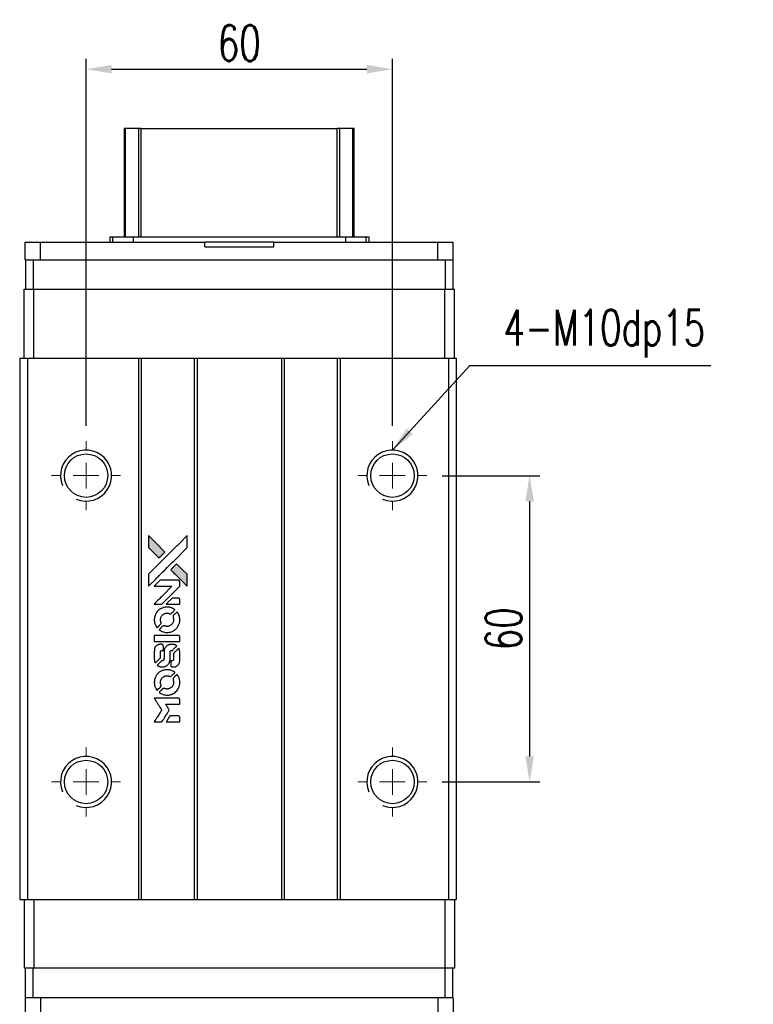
# Model space of a CAD drawing. Header units: millimetres. Extents: x 560 to 1070, y 594 to 1042.
# Tile 2 of 3: x 600 to 743, y 849 to 1042. Entities that reach past the tile are written whole.
import ezdxf

# ---------------------------------------------------------------- set-up
doc = ezdxf.new("R2010")
doc.units = ezdxf.units.MM
doc.header["$PDSIZE"] = -1
doc.layers.add('DIM', color=4, linetype='Continuous')
doc.styles.add('DIM-7', font='SIMPLEX.shx', dxfattribs={"width": 0.7, "bigfont": 'chineset.shx'})
doc.dimstyles.new('CNS', dxfattribs={"dimtxt": 3.5, "dimasz": 2.5, "dimexe": 1, "dimexo": 1.5, "dimgap": 0.09, "dimtad": 0, "dimdsep": 46, "dimtxsty": 'DIM-7', "dimcen": 0.09, "dimclrd": 1, "dimclre": 1, "dimclrt": 4, "dimadec": 0, "dimazin": 0, "dimtfac": 1, "dimtix": 1, "dimtmove": 2, "dimatfit": 3, "dimfxl": 1, "dimtvp": 0.971429, "dimtolj": 1, "dimarcsym": 0})

# ---------------------------------------------------------------- blocks, each defined once
blk = doc.blocks.new('SW_CENTERMARKSYMBOL_3')
at = {"color": 0, "linetype": 'Continuous', "lineweight": 18}
for p, q in [((0, 5), (0, 6.75)), ((0, 0), (0, 2.5)), ((-5, 0), (-6.75, 0)), ((0, 0), (-2.5, 0)), ((0, 0), (0, -2.5)), ((0, 0), (2.5, 0)), ((5, 0), (6.75, 0)), ((0, -5), (0, -6.75))]:
    blk.add_line(p, q, dxfattribs=at)
blk = doc.blocks.new('SW_CENTERMARKSYMBOL_4')
at = {"color": 0, "linetype": 'Continuous', "lineweight": 18}
for p, q in [((0, 5), (0, 6.75)), ((0, 0), (0, 2.5)), ((-5, 0), (-6.75, 0)), ((0, 0), (-2.5, 0)), ((0, 0), (0, -2.5)), ((0, 0), (2.5, 0)), ((5, 0), (6.75, 0)), ((0, -5), (0, -6.75))]:
    blk.add_line(p, q, dxfattribs=at)
blk = doc.blocks.new('SW_CENTERMARKSYMBOL_5')
at = {"color": 0, "linetype": 'Continuous', "lineweight": 18}
for p, q in [((0, 5), (0, 6.75)), ((0, 0), (0, 2.5)), ((-5, 0), (-6.75, 0)), ((0, 0), (-2.5, 0)), ((0, 0), (0, -2.5)), ((0, 0), (2.5, 0)), ((5, 0), (6.75, 0)), ((0, -5), (0, -6.75))]:
    blk.add_line(p, q, dxfattribs=at)
blk = doc.blocks.new('SW_CENTERMARKSYMBOL_6')
at = {"color": 0, "linetype": 'Continuous', "lineweight": 18}
for p, q in [((0, 5), (0, 6.75)), ((0, 0), (0, 2.5)), ((-5, 0), (-6.75, 0)), ((0, 0), (-2.5, 0)), ((0, 0), (0, -2.5)), ((0, 0), (2.5, 0)), ((5, 0), (6.75, 0)), ((0, -5), (0, -6.75))]:
    blk.add_line(p, q, dxfattribs=at)
blk = doc.blocks.new('*D106')
at = {"layer": 'DEFPOINTS', "color": 0}
for p in [(672.7, 1032.39), (612.7, 959.52), (672.7, 959.52)]:
    blk.add_point(p, dxfattribs=at)
at = {"layer": 'DIM', "color": 7, "lineweight": -2}
for p, q in [((612.7, 962.52), (612.7, 1034.39)), ((672.7, 962.52), (672.7, 1034.39)), ((617.7, 1032.39), (667.7, 1032.39))]:
    blk.add_line(p, q, dxfattribs=at)
at = {"layer": 'DIM', "color": 7}
for points in [[(617.7, 1033.22), (617.7, 1031.56), (612.7, 1032.39)], [(667.7, 1033.22), (667.7, 1031.56), (672.7, 1032.39)]]:
    blk.add_solid(points, dxfattribs=at)
at = {"layer": 'DIM', "color": 7, "insert": (642.7, 1037.49), "char_height": 7, "attachment_point": 5, "style": 'DIM-7'}
blk.add_mtext('\\A1;60', dxfattribs=at)
blk = doc.blocks.new('*D107')
at = {"layer": 'DEFPOINTS', "color": 0}
for p in [(679.45, 952.77), (679.45, 892.77), (699.56, 892.77)]:
    blk.add_point(p, dxfattribs=at)
at = {"layer": 'DIM', "color": 7, "lineweight": -2}
for p, q in [((682.45, 952.77), (701.56, 952.77)), ((699.56, 947.77), (699.56, 897.77)), ((682.45, 892.77), (701.56, 892.77))]:
    blk.add_line(p, q, dxfattribs=at)
at = {"layer": 'DIM', "color": 7}
for points in [[(698.73, 947.77), (700.4, 947.77), (699.56, 952.77)], [(698.73, 897.77), (700.4, 897.77), (699.56, 892.77)]]:
    blk.add_solid(points, dxfattribs=at)
at = {"layer": 'DIM', "color": 7, "insert": (694.46, 922.77), "char_height": 7, "attachment_point": 5, "rotation": 90, "style": 'DIM-7'}
blk.add_mtext('\\A1;60', dxfattribs=at)
blk = doc.blocks.new('LOGO2')
at = {"linetype": 'Continuous'}
h = blk.add_hatch(color=22, dxfattribs=at)
h.dxf.hatch_style = 1
h.paths.add_polyline_path([(583.53, 1429.73), (583.53, 1428.55), (583.53, 1427.37), (584.56, 1426.35, 0.000288), (584.95, 1425.96, 0.000479), (585.28, 1425.63, 0.000013), (585.58, 1425.34, 0.197177), (585.59, 1425.34, 0.197497), (585.59, 1425.34, 0.00004), (585.76, 1425.51, 0.000834), (585.95, 1425.7, 0.000506), (586.18, 1425.92), (586.76, 1426.5), (585.15, 1428.12)])
h.paths.add_polyline_path([(589.06, 1424.2), (588.47, 1423.62, 0.000476), (588.25, 1423.39, 0.000789), (588.06, 1423.2, 0.000035), (587.89, 1423.03, 0.19758), (587.89, 1423.03, 0.198396), (587.89, 1423.02, 0.000019), (588.12, 1422.79, 0.000582), (588.38, 1422.53, 0.000351), (588.68, 1422.23, 0.000108), (589.98, 1420.93, 0.000692), (590.64, 1420.28, 0.000077), (591.09, 1419.83, 0.197527), (591.11, 1419.82, 0.410181), (591.12, 1419.83, 0.000493), (591.12, 1420.07, 0.002424), (591.12, 1420.41, 0.000529), (591.12, 1420.98), (591.12, 1422.14), (590.09, 1423.17)])
at = {"color": 22}
for points in [[(584.56, 1426.35, 0.000288), (584.95, 1425.96, 0.000479), (585.28, 1425.63, 0.000013), (585.58, 1425.34, 0.197177), (585.59, 1425.34, 0.197497), (585.59, 1425.34, 0.00004), (585.76, 1425.51, 0.000836), (585.95, 1425.7, 0.000505), (586.18, 1425.92), (586.76, 1426.5), (585.15, 1428.12), (583.53, 1429.73), (583.53, 1428.55), (583.53, 1427.37)], [(584.95, 1421.21, -0.000056), (585.66, 1421.92, -0.000021), (586.65, 1422.91, -0.000021), (587.73, 1423.99, -0.000025), (588.75, 1425), (591.12, 1427.37), (591.12, 1428.54), (591.12, 1429.72), (589.52, 1428.13, 0.000274), (588.76, 1427.37, 0.000123), (587.75, 1426.37, 0.000121), (586.69, 1425.31, 0.000165), (585.73, 1424.35), (583.53, 1422.16), (583.53, 1420.98), (583.53, 1419.8)], [(588.68, 1422.23, 0.000108), (589.98, 1420.93, 0.000692), (590.64, 1420.28, 0.000077), (591.09, 1419.83, 0.197527), (591.11, 1419.82, 0.410182), (591.12, 1419.83, 0.000493), (591.12, 1420.07, 0.002424), (591.12, 1420.41, 0.000529), (591.12, 1420.98), (591.12, 1422.14), (590.09, 1423.17), (589.06, 1424.2), (588.47, 1423.62, 0.000476), (588.25, 1423.39, 0.000789), (588.06, 1423.2, 0.000035), (587.89, 1423.03, 0.19758), (587.89, 1423.03, 0.198396), (587.89, 1423.02, 0.000019), (588.12, 1422.79, 0.000582), (588.38, 1422.53, 0.000351)], [(585.41, 1416.31), (586.17, 1416.31), (587.91, 1418.06), (589.66, 1419.81), (589.66, 1420.29, 0.0008), (589.66, 1420.61, 0.010795), (589.65, 1420.72, 0.030495), (589.64, 1420.78, 0.080372), (589.63, 1420.83, 0.03816), (589.6, 1420.87, 0.041799), (589.57, 1420.91, 0.042486), (589.53, 1420.93, 0.042078), (589.49, 1420.96, 0.099276), (589.43, 1420.97, 0.003302), (589.19, 1420.97, 0.002586), (588.77, 1420.98, 0.000204), (587.64, 1420.97), (585.83, 1420.97), (585.25, 1420.39), (584.66, 1419.81), (586.4, 1419.8), (588.14, 1419.79), (586.42, 1418.08, 0.000253), (585.76, 1417.42, 0.000412), (585.2, 1416.87, 0.000041), (584.7, 1416.36, 0.041338), (584.68, 1416.34), (584.66, 1416.31)], [(584.7, 1412.97, 0.023681), (584.73, 1412.76, 0.022402), (584.78, 1412.55, 0.021929), (584.85, 1412.35, 0.020503), (584.94, 1412.15, 0.013745), (585, 1412.03, 0.009767), (585.07, 1411.9, 0.009658), (585.15, 1411.79, 0.027804), (585.21, 1411.71), (585.23, 1411.69), (585.59, 1412.05, 0.002053), (585.77, 1412.23, 0.006738), (585.88, 1412.35, 0.007826), (585.96, 1412.43, 0.063909), (585.99, 1412.47, 0.061532), (586.01, 1412.54, 0.068674), (586.02, 1412.6, 0.052072), (586, 1412.68, 0.019648), (585.97, 1412.79, -0.018366), (585.93, 1412.92, -0.0288), (585.9, 1413.04, -0.029061), (585.89, 1413.16, -0.019155), (585.89, 1413.29, -0.053809), (585.94, 1413.58, -0.058833), (586.04, 1413.85, -0.058566), (586.2, 1414.09, -0.052525), (586.42, 1414.29, -0.044733), (586.61, 1414.4, -0.040573), (586.82, 1414.49, -0.041123), (587.04, 1414.53, -0.04951), (587.25, 1414.54, -0.017369), (587.34, 1414.53, -0.024255), (587.43, 1414.51, -0.023787), (587.52, 1414.49, -0.015798), (587.61, 1414.45, 0.010631), (587.67, 1414.43, 0.033653), (587.71, 1414.42, 0.037806), (587.76, 1414.41, 0.016307), (587.81, 1414.41, 0.068179), (587.92, 1414.43, 0.095747), (588, 1414.47, 0.033418), (588.11, 1414.57, 0.002133), (588.42, 1414.88, 0.001452), (588.59, 1415.06, 0.012393), (588.67, 1415.14, 0.020479), (588.71, 1415.19, 0.344362), (588.71, 1415.21, 0.074287), (588.66, 1415.25, 0.005454), (588.53, 1415.34, 0.008391), (588.39, 1415.42, 0.017097), (588.27, 1415.48, 0.027375), (588.04, 1415.58, 0.02835), (587.8, 1415.66, 0.027723), (587.54, 1415.7, 0.023913), (587.27, 1415.72, 0.027047), (586.94, 1415.72, 0.031685), (586.64, 1415.67, 0.032425), (586.35, 1415.59, 0.031013), (586.07, 1415.47, 0.037914), (585.73, 1415.27, 0.040153), (585.44, 1415.03, 0.039834), (585.18, 1414.74, 0.036173), (584.97, 1414.4, 0.040752), (584.83, 1414.08, 0.035885), (584.73, 1413.71, 0.035491), (584.68, 1413.34, 0.037615)], [(588.34, 1416.31), (589.66, 1416.31), (589.66, 1416.8), (589.65, 1417.29), (589.62, 1417.35, 0.03146), (589.6, 1417.37, 0.026444), (589.58, 1417.4, 0.026444), (589.55, 1417.42, 0.031457), (589.53, 1417.44), (589.47, 1417.47), (588.82, 1417.48), (588.17, 1417.48), (587.6, 1416.9, 0.000745), (587.38, 1416.68, 0.001228), (587.19, 1416.49, 0.000087), (587.03, 1416.32, 0.195134), (587.03, 1416.32, 0.412117), (587.03, 1416.31, 0.000048), (587.41, 1416.31, 0.00109), (587.84, 1416.31, 0.000653)], [(585.71, 1411.22, 0.018008), (585.82, 1411.15, 0.009842), (585.95, 1411.07, 0.009807), (586.1, 1411, 0.015716), (586.22, 1410.94, 0.048467), (586.66, 1410.8, 0.045841), (587.14, 1410.75, 0.046006), (587.61, 1410.78, 0.049638), (588.06, 1410.9, 0.064819), (588.64, 1411.2, 0.06695), (589.11, 1411.65, 0.066691), (589.45, 1412.2, 0.063505), (589.65, 1412.83, 0.03135), (589.66, 1413, 0.010439), (589.67, 1413.24, 0.010391), (589.66, 1413.47, 0.032408), (589.64, 1413.63, 0.015696), (589.61, 1413.82, 0.018095), (589.56, 1414, 0.018551), (589.5, 1414.17, 0.018352), (589.42, 1414.33, 0.015568), (589.37, 1414.44, 0.009832), (589.29, 1414.56, 0.009795), (589.22, 1414.68, 0.023727), (589.16, 1414.76), (589.13, 1414.79), (588.77, 1414.43, 0.001528), (588.57, 1414.23, 0.010022), (588.47, 1414.12, 0.019586), (588.41, 1414.06, 0.061865), (588.38, 1414.01, 0.055054), (588.35, 1413.93, 0.061607), (588.35, 1413.85, 0.048725), (588.36, 1413.76, 0.020221), (588.39, 1413.64, -0.017722), (588.43, 1413.52, -0.02685), (588.45, 1413.4, -0.02759), (588.46, 1413.29, -0.020233), (588.46, 1413.17, -0.04793), (588.43, 1412.93, -0.048386), (588.35, 1412.7, -0.047866), (588.22, 1412.49, -0.044964), (588.06, 1412.3, -0.04333), (587.87, 1412.15, -0.050921), (587.66, 1412.03, -0.051473), (587.43, 1411.97, -0.0459), (587.19, 1411.94, -0.019014), (587.07, 1411.95, -0.024114), (586.96, 1411.96, -0.025081), (586.86, 1411.99, -0.023892), (586.76, 1412.02, 0.008624), (586.68, 1412.05, 0.026486), (586.62, 1412.06, 0.035074), (586.58, 1412.07, 0.02756), (586.52, 1412.07, 0.087163), (586.44, 1412.06, 0.073291), (586.36, 1412.01, 0.028074), (586.25, 1411.91, 0.002594), (585.99, 1411.66), (585.62, 1411.29)], [(587.17, 1409), (589.65, 1409), (589.65, 1409.49), (589.65, 1409.98), (589.63, 1410.04, 0.071429), (589.59, 1410.08, 0.054799), (589.54, 1410.13, 0.053585), (589.48, 1410.16, 0.060698), (589.42, 1410.17, 0.033975), (589.32, 1410.18), (588.05, 1410.18, 0.000726), (586.82, 1410.18, 0.001084), (585.74, 1410.17), (584.68, 1410.17), (584.68, 1409.58), (584.68, 1409)], [(584.69, 1405.36, 0.018538), (584.7, 1405.28, 0.010695), (584.72, 1405.2, 0.01068), (584.74, 1405.11, 0.017678), (584.76, 1405.03, 0.013849), (584.79, 1404.95, 0.011814), (584.83, 1404.86, 0.004513), (584.86, 1404.78, 0.290035), (584.88, 1404.77, 0.196418), (584.88, 1404.78, 0.000124), (585.03, 1404.92, 0.001477), (585.19, 1405.08, 0.000898), (585.38, 1405.27), (585.88, 1405.77), (585.88, 1406.39, -0.001471), (585.88, 1406.86, -0.028714), (585.89, 1407, -0.097073), (585.92, 1407.08, -0.084199), (585.98, 1407.15, -0.042698), (586.02, 1407.18, -0.053912), (586.07, 1407.21, -0.051004), (586.12, 1407.22, -0.032967), (586.18, 1407.22, 0.00807), (586.21, 1407.22, 0.003023), (586.26, 1407.22, 0.002994), (586.31, 1407.23, 0.003629), (586.35, 1407.23), (586.46, 1407.24), (586.46, 1407.71, 0.001618), (586.46, 1407.94, 0.005206), (586.45, 1408.09, 0.00535), (586.45, 1408.19, 0.060675), (586.44, 1408.24, 0.048484), (586.43, 1408.26, 0.02389), (586.42, 1408.29, 0.022812), (586.4, 1408.31, 0.02462), (586.38, 1408.34, 0.061781), (586.32, 1408.39, 0.080179), (586.25, 1408.41, 0.048561), (586.16, 1408.43, 0.010021), (585.99, 1408.43, 0.016602), (585.77, 1408.42, 0.031409), (585.6, 1408.4, 0.036474), (585.44, 1408.36, 0.03439), (585.29, 1408.29, 0.065928), (585.06, 1408.13, 0.069066), (584.88, 1407.91, 0.065697), (584.75, 1407.64, 0.051559), (584.69, 1407.33, 0.020904), (584.69, 1407.16, 0.000451), (584.68, 1406.34, 0.000419), (584.68, 1405.52, 0.022759)], [(585.33, 1404.27, 0.023289), (585.45, 1404.2, 0.026845), (585.57, 1404.13, 0.026047), (585.7, 1404.09, 0.019751), (585.85, 1404.04, 0.013249), (585.93, 1404.03, 0.025169), (586, 1404.02, 0.016532), (586.08, 1404.01, 0.002937), (586.24, 1404.01, 0.003317), (586.38, 1404.01, 0.011808), (586.47, 1404.02, 0.01777), (586.53, 1404.02, 0.021476), (586.6, 1404.03, 0.04325), (586.86, 1404.12, 0.045753), (587.1, 1404.24, 0.04649), (587.31, 1404.41, 0.047672), (587.49, 1404.61, 0.025315), (587.54, 1404.69, 0.015208), (587.6, 1404.8, 0.01512), (587.65, 1404.91, 0.022488), (587.69, 1405.01, 0.027857), (587.73, 1405.17, 0.034138), (587.75, 1405.32, 0.014286), (587.76, 1405.55, 0.00124), (587.76, 1406.13, -0.00103), (587.76, 1406.49, -0.002552), (587.76, 1406.75, -0.001594), (587.76, 1406.95, -0.047676), (587.77, 1407, -0.085307), (587.8, 1407.09, -0.097789), (587.87, 1407.15, -0.085947), (587.95, 1407.2, -0.051339), (588.07, 1407.22, 0.014634), (588.11, 1407.22, 0.015028), (588.15, 1407.23, 0.014927), (588.18, 1407.24, 0.059415), (588.2, 1407.24, 0.070595), (588.24, 1407.27, 0.00028), (588.66, 1407.69, 0.000111), (589.08, 1408.11, 0.200239), (589.09, 1408.13, 0.268906), (589.09, 1408.14, 0.001866), (588.98, 1408.2, 0.007532), (588.88, 1408.25, 0.017818), (588.81, 1408.29, 0.013256), (588.72, 1408.32, 0.011636), (588.63, 1408.35, 0.011528), (588.54, 1408.38, 0.012303), (588.45, 1408.4, 0.0423), (588.31, 1408.42, 0.013657), (588.1, 1408.42, 0.013857), (587.89, 1408.42, 0.037428), (587.74, 1408.4, 0.014927), (587.64, 1408.37, 0.0122), (587.53, 1408.34, 0.012518), (587.43, 1408.3, 0.023062), (587.36, 1408.27, 0.065961), (587.08, 1408.08, 0.06055), (586.85, 1407.82, 0.059676), (586.68, 1407.51, 0.060497), (586.6, 1407.16, 0.025683), (586.59, 1407.09, 0.001528), (586.59, 1406.87, 0.002124), (586.59, 1406.59, 0.001173), (586.59, 1406.25, -0.000809), (586.58, 1405.65, -0.017164), (586.58, 1405.48, -0.063931), (586.56, 1405.38, -0.108429), (586.52, 1405.31, -0.052941), (586.47, 1405.28, -0.063675), (586.42, 1405.25, -0.050562), (586.36, 1405.24, -0.020337), (586.27, 1405.23, 0.009897), (586.22, 1405.22, 0.016482), (586.17, 1405.22, 0.019019), (586.14, 1405.21, 0.06043), (586.11, 1405.2, 0.076267), (586.06, 1405.16, 0.00054), (585.68, 1404.77, 0.000307), (585.28, 1404.37, 0.142594), (585.26, 1404.34, 0.232419), (585.27, 1404.33, 0.022995), (585.28, 1404.31, 0.024627), (585.31, 1404.29, 0.015407)], [(587.91, 1404.2, 0.065483), (587.94, 1404.15, 0.053271), (587.98, 1404.1, 0.052018), (588.04, 1404.05, 0.0556), (588.1, 1404.02, 0.036839), (588.14, 1404.01, 0.026922), (588.18, 1404.01, 0.016905), (588.25, 1404, 0.004317), (588.35, 1404, 0.016369), (588.56, 1404.01, 0.029936), (588.74, 1404.03, 0.03418), (588.89, 1404.07, 0.031327), (589.04, 1404.14, 0.046935), (589.23, 1404.25, 0.054053), (589.38, 1404.39, 0.053701), (589.5, 1404.56, 0.045364), (589.58, 1404.76, 0.032479), (589.63, 1404.94, 0.03386), (589.65, 1405.12, 0.013578), (589.66, 1405.4, 0.001155), (589.66, 1406.13, 0.000413), (589.65, 1406.75, 0.005008), (589.65, 1406.99, 0.013199), (589.64, 1407.13, 0.033956), (589.63, 1407.22, 0.013909), (589.6, 1407.32, 0.010864), (589.57, 1407.43, 0.010938), (589.54, 1407.53, 0.028702), (589.51, 1407.6), (589.48, 1407.65), (588.97, 1407.15), (588.46, 1406.65), (588.46, 1406.06, -0.001504), (588.46, 1405.81, -0.00328), (588.46, 1405.62, -0.001901), (588.46, 1405.47, -0.061333), (588.45, 1405.43, -0.063621), (588.43, 1405.38, -0.048633), (588.4, 1405.33, -0.046769), (588.35, 1405.29, -0.047961), (588.3, 1405.26, -0.02678), (588.25, 1405.24, -0.050957), (588.22, 1405.23, -0.029398), (588.17, 1405.22, -0.00401), (588.06, 1405.22), (587.89, 1405.21), (587.89, 1404.74, 0.001061), (587.89, 1404.46, 0.009147), (587.89, 1404.33, 0.020721), (587.9, 1404.26, 0.051619)], [(584.7, 1400.71, 0.024131), (584.73, 1400.49, 0.022344), (584.78, 1400.28, 0.021883), (584.86, 1400.06, 0.020884), (584.95, 1399.85, 0.010669), (585.01, 1399.74, 0.010389), (585.08, 1399.62, 0.010913), (585.15, 1399.51, 0.022227), (585.2, 1399.44), (585.23, 1399.41), (585.6, 1399.78, 0.002452), (585.74, 1399.93, 0.003628), (585.87, 1400.06, 0.001662), (585.97, 1400.17, 0.070159), (585.99, 1400.2, 0.047671), (586, 1400.22, 0.018624), (586.01, 1400.25, 0.017921), (586.01, 1400.29, 0.018804), (586.01, 1400.32, 0.018255), (586.02, 1400.37, 0.041312), (586.01, 1400.41, 0.037164), (586, 1400.44, 0.012342), (585.98, 1400.49, -0.015101), (585.94, 1400.62, -0.035998), (585.91, 1400.72, -0.033244), (585.9, 1400.82, -0.011249), (585.9, 1400.97, -0.004059), (585.9, 1401.1, -0.019693), (585.9, 1401.17, -0.027943), (585.91, 1401.22, -0.014411), (585.93, 1401.3, -0.033089), (585.98, 1401.46, -0.033887), (586.06, 1401.62, -0.034021), (586.16, 1401.77, -0.033942), (586.28, 1401.9, -0.02816), (586.42, 1402.01, -0.035032), (586.56, 1402.11, -0.035269), (586.71, 1402.18, -0.029196), (586.87, 1402.23, -0.037862), (587.07, 1402.27, -0.043657), (587.25, 1402.27, -0.043064), (587.44, 1402.24, -0.035184), (587.63, 1402.18, 0.033699), (587.72, 1402.15, 0.052815), (587.8, 1402.14, 0.059167), (587.88, 1402.14, 0.058972), (587.95, 1402.17, 0.059208), (588.01, 1402.2, 0.021125), (588.08, 1402.26, 0.008691), (588.2, 1402.38, 0.000851), (588.47, 1402.66, 0.001873), (588.61, 1402.8, 0.013884), (588.68, 1402.87, 0.022355), (588.71, 1402.92, 0.341453), (588.71, 1402.93, 0.073011), (588.67, 1402.97, 0.004587), (588.54, 1403.06, 0.00748), (588.4, 1403.14, 0.016837), (588.29, 1403.2, 0.028606), (588.03, 1403.31, 0.031352), (587.77, 1403.39, 0.031004), (587.5, 1403.44, 0.0268), (587.21, 1403.45, 0.026698), (586.9, 1403.44, 0.03002), (586.6, 1403.39, 0.030357), (586.32, 1403.31, 0.028554), (586.05, 1403.19, 0.062944), (585.53, 1402.85, 0.062206), (585.12, 1402.39, 0.062448), (584.83, 1401.84, 0.064355), (584.69, 1401.25, 0.017377), (584.69, 1401.13, 0.008369), (584.68, 1400.98, 0.008367), (584.69, 1400.82, 0.01757)], [(585.71, 1398.95, 0.064158), (586.28, 1398.64, 0.06356), (586.92, 1398.49, 0.064004), (587.57, 1398.5, 0.066747), (588.19, 1398.68, 0.04321), (588.58, 1398.89, 0.044737), (588.91, 1399.17, 0.044901), (589.2, 1399.49, 0.044184), (589.42, 1399.87, 0.026293), (589.54, 1400.15, 0.033344), (589.62, 1400.43, 0.033227), (589.66, 1400.71, 0.025815), (589.67, 1401.02, 0.023119), (589.65, 1401.32, 0.031044), (589.6, 1401.58, 0.031337), (589.52, 1401.84, 0.024258), (589.4, 1402.11, 0.015622), (589.35, 1402.2, 0.008495), (589.28, 1402.31, 0.008415), (589.21, 1402.42, 0.020814), (589.16, 1402.49), (589.13, 1402.53), (588.77, 1402.17, 0.002843), (588.5, 1401.9, 0.033917), (588.41, 1401.79, 0.087906), (588.36, 1401.71, 0.073302), (588.35, 1401.61, 0.022047), (588.35, 1401.56, 0.026465), (588.36, 1401.52, 0.022233), (588.37, 1401.47, 0.009985), (588.39, 1401.4, -0.039011), (588.45, 1401.17, -0.044398), (588.46, 1400.95, -0.045096), (588.44, 1400.72, -0.04265), (588.38, 1400.5, -0.071154), (588.21, 1400.19, -0.068827), (587.96, 1399.94, -0.068713), (587.64, 1399.76, -0.070507), (587.3, 1399.68, -0.028605), (587.15, 1399.67, -0.031418), (587.01, 1399.69, -0.031044), (586.86, 1399.72, -0.02668), (586.72, 1399.76, 0.038913), (586.63, 1399.79, 0.043732), (586.55, 1399.8, 0.047754), (586.47, 1399.8, 0.075756), (586.41, 1399.78, 0.07294), (586.37, 1399.76, 0.003456), (586.27, 1399.67, 0.005023), (586.15, 1399.55, 0.002422), (585.99, 1399.39, 0.000819), (585.85, 1399.25, 0.001349), (585.73, 1399.13, 0.0001), (585.62, 1399.02, 0.205335), (585.62, 1399.02, 0.219821), (585.62, 1399.01, 0.002494), (585.65, 1399, 0.007089), (585.67, 1398.98, 0.004494)], [(585.42, 1393.22), (586.17, 1393.22), (586.3, 1393.42, -0.000297), (586.38, 1393.55, -0.000037), (586.55, 1393.82, -0.000043), (586.75, 1394.15, -0.000036), (586.96, 1394.5, 0.000044), (587.17, 1394.84, 0.000063), (587.36, 1395.14, 0.000035), (587.51, 1395.4, 0.0009), (587.55, 1395.47), (587.62, 1395.57), (587.53, 1395.7, 0.001175), (587.49, 1395.78, 0.000208), (587.4, 1395.92, 0.000225), (587.3, 1396.09, 0.000203), (587.19, 1396.26, -0.000711), (587.09, 1396.42, -0.001119), (587, 1396.56, -0.000263), (586.92, 1396.69, -0.04589), (586.91, 1396.7, -0.519312), (586.92, 1396.71, -0.001914), (587.12, 1396.72, -0.003124), (587.46, 1396.72, -0.000285), (588.28, 1396.72), (589.66, 1396.72), (589.66, 1397.2, 0.001727), (589.66, 1397.54, 0.025279), (589.65, 1397.67, 0.073886), (589.63, 1397.74, 0.07426), (589.6, 1397.8, 0.03264), (589.58, 1397.81, 0.01784), (589.56, 1397.83, 0.017712), (589.54, 1397.85, 0.026854), (589.52, 1397.86), (589.47, 1397.89), (587.07, 1397.89), (584.67, 1397.89), (584.68, 1397.87, -0.004595), (584.7, 1397.85, -0.00016), (584.74, 1397.77, -0.000298), (584.8, 1397.69, -0.000208), (584.86, 1397.59, 0.000986), (585.03, 1397.3, 0.00025), (585.32, 1396.84, 0.000268), (585.63, 1396.35, 0.000436), (585.9, 1395.93, -0.002932), (585.98, 1395.79, -0.004718), (586.06, 1395.67, -0.001113), (586.12, 1395.57, -0.227179), (586.12, 1395.55, -0.045982), (586.11, 1395.54, -0.000145), (586.03, 1395.4, -0.000825), (585.93, 1395.24, -0.000517), (585.81, 1395.06, 0.000056), (585.42, 1394.42, 0.000289), (585.2, 1394.07, 0.000481), (585.04, 1393.81, 0.000418), (584.87, 1393.54), (584.67, 1393.22)], [(588.34, 1393.22), (589.66, 1393.22), (589.66, 1393.7, 0.000842), (589.66, 1394, 0.010591), (589.66, 1394.12, 0.028995), (589.65, 1394.18, 0.069543), (589.64, 1394.23, 0.051063), (589.61, 1394.27, 0.039932), (589.57, 1394.31, 0.039414), (589.53, 1394.35, 0.045845), (589.49, 1394.37, 0.094811), (589.44, 1394.39, 0.007124), (589.31, 1394.39, 0.004713), (589.09, 1394.39, 0.000534), (588.59, 1394.39), (587.73, 1394.39), (587.65, 1394.27, 0.000828), (587.44, 1393.92, 0.000879), (587.22, 1393.57, 0.000048), (587.02, 1393.23, 0.137596), (587.01, 1393.22, 0.413028), (587.02, 1393.22, 0.000016), (587.4, 1393.22, 0.000623), (587.83, 1393.22, 0.000374)]]:
    blk.add_lwpolyline(points, format="xyb", close=True, dxfattribs=at)

msp = doc.modelspace()

# ---------------------------------------------------------------- linework, layer by layer
at = {"color": 7, "linetype": 'Continuous', "lineweight": 25}
for p, q in [((620.199, 999.523), (620.199, 1020.787)), ((620.438, 999.523), (620.438, 1020.787)), ((623.014, 999.523), (623.014, 1020.787)), ((623.509, 1020.787), (661.889, 1020.787)), ((623.509, 999.523), (623.509, 1020.787)), ((661.889, 999.523), (661.889, 1020.787)), ((662.383, 999.523), (662.383, 1020.787)), ((664.959, 999.523), (664.959, 1020.787)), ((665.199, 999.523), (665.199, 1020.787)), ((617.346, 999.523), (617.346, 998.523)), ((617.346, 999.523), (617.899, 999.523)), ((617.899, 999.523), (617.899, 998.523)), ((617.899, 999.523), (621.913, 999.523)), ((621.913, 999.523), (621.913, 998.523)), ((621.913, 999.523), (663.485, 999.523)), ((663.485, 999.523), (663.485, 998.523)), ((663.485, 999.523), (667.499, 999.523)), ((667.499, 999.523), (667.499, 998.523)), ((667.499, 999.523), (668.051, 999.523)), ((668.051, 999.523), (668.051, 998.523)), ((600.774, 995.023), (600.774, 998.523)), ((600.774, 998.523), (603.774, 998.523)), ((603.774, 995.023), (603.774, 998.523)), ((603.774, 998.523), (635.949, 998.523)), ((635.949, 997.623), (635.949, 998.523)), ((649.449, 998.523), (635.949, 998.523)), ((635.949, 997.623), (649.449, 997.623)), ((649.449, 997.623), (649.449, 998.523)), ((649.449, 998.523), (681.624, 998.523)), ((681.624, 995.023), (681.624, 998.523)), ((681.624, 998.523), (684.624, 998.523)), ((684.624, 995.023), (684.624, 998.523)), ((600.774, 995.023), (600.849, 995.023)), ((600.849, 995.023), (600.849, 989.273)), ((600.849, 995.023), (602.349, 995.023)), ((602.349, 995.023), (602.349, 989.273)), ((602.349, 995.023), (683.049, 995.023)), ((683.049, 995.023), (683.049, 989.273)), ((683.049, 995.023), (684.549, 995.023)), ((684.549, 995.023), (684.624, 995.023)), ((684.549, 995.023), (684.549, 989.273)), ((600.549, 975.773), (600.549, 989.273)), ((600.549, 989.273), (602.449, 989.273)), ((602.449, 975.773), (602.449, 989.273)), ((602.449, 989.273), (682.949, 989.273)), ((682.949, 975.773), (682.949, 989.273)), ((682.949, 989.273), (684.849, 989.273)), ((684.849, 975.773), (684.849, 989.273)), ((599.699, 975.773), (599.699, 869.773)), ((599.699, 975.773), (601.249, 975.773)), ((601.249, 975.773), (601.249, 869.773)), ((601.249, 975.773), (622.949, 975.773)), ((622.949, 975.773), (622.949, 869.773)), ((622.949, 975.773), (623.499, 975.773)), ((623.499, 975.773), (623.499, 869.773)), ((623.499, 975.773), (633.899, 975.773)), ((633.899, 975.773), (633.899, 869.773)), ((633.899, 975.773), (634.449, 975.773)), ((634.449, 975.773), (634.449, 869.773)), ((634.449, 975.773), (650.949, 975.773)), ((650.949, 975.773), (650.949, 869.773)), ((650.949, 975.773), (651.499, 975.773)), ((651.499, 975.773), (651.499, 869.773)), ((651.499, 975.773), (661.899, 975.773)), ((661.899, 975.773), (661.899, 869.773)), ((661.899, 975.773), (662.449, 975.773)), ((662.449, 975.773), (662.449, 869.773)), ((662.449, 975.773), (683.649, 975.773)), ((683.649, 975.773), (683.649, 869.773)), ((683.649, 975.773), (685.199, 975.773)), ((685.199, 975.773), (685.199, 869.773)), ((599.699, 869.773), (601.249, 869.773)), ((600.549, 869.773), (600.549, 856.273)), ((601.249, 869.773), (622.949, 869.773)), ((602.449, 869.773), (602.449, 856.273)), ((622.949, 869.773), (623.499, 869.773)), ((623.499, 869.773), (633.899, 869.773)), ((633.899, 869.773), (634.449, 869.773)), ((634.449, 869.773), (650.949, 869.773)), ((650.949, 869.773), (651.499, 869.773)), ((651.499, 869.773), (661.899, 869.773)), ((661.899, 869.773), (662.449, 869.773)), ((662.449, 869.773), (683.649, 869.773)), ((682.949, 869.773), (682.949, 856.273)), ((683.649, 869.773), (685.199, 869.773)), ((684.849, 869.773), (684.849, 856.273)), ((602.449, 856.273), (600.549, 856.273)), ((600.849, 850.523), (600.849, 856.273)), ((602.349, 850.523), (602.349, 856.273)), ((682.949, 856.273), (602.449, 856.273)), ((684.849, 856.273), (682.949, 856.273)), ((683.049, 850.523), (683.049, 856.273)), ((684.549, 850.523), (684.549, 856.273)), ((600.774, 850.523), (600.774, 847.023)), ((600.849, 850.523), (600.774, 850.523)), ((602.349, 850.523), (600.849, 850.523)), ((683.049, 850.523), (602.349, 850.523)), ((603.774, 850.523), (603.774, 847.023)), ((681.624, 850.523), (681.624, 847.023)), ((684.549, 850.523), (683.049, 850.523)), ((684.624, 850.523), (684.549, 850.523)), ((684.624, 850.523), (684.624, 847.023))]:
    msp.add_line(p, q, dxfattribs=at)
for centre in [(612.699, 952.773), (672.699, 952.773), (612.699, 892.773), (672.699, 892.773)]:
    msp.add_circle(centre, 4.25, dxfattribs=at)
for centre in [(612.699, 952.773), (672.699, 952.773), (612.699, 892.773), (672.699, 892.773)]:
    msp.add_arc(centre, 5, 247.5, 202.5)
for points, knots in [([(620.438, 1020.787), (620.376, 1020.787), (620.311, 1020.787), (620.221, 1020.787), (620.199, 1020.787), (620.199, 1020.787)], [0, 0, 0, 0, 0.5, 0.5, 1, 1, 1, 1]), ([(623.014, 1020.787), (622.967, 1020.787), (622.873, 1020.787), (622.584, 1020.787), (622.388, 1020.787), (621.916, 1020.787), (621.641, 1020.787), (621.054, 1020.787), (620.744, 1020.787), (620.438, 1020.787)], [0, 0, 0, 0, 0.25, 0.25, 0.5, 0.5, 0.75, 0.75, 1, 1, 1, 1]), ([(623.509, 1020.787), (623.454, 1020.787), (623.396, 1020.787), (623.284, 1020.787), (623.229, 1020.787), (623.136, 1020.787), (623.097, 1020.787), (623.04, 1020.787), (623.022, 1020.787), (623.014, 1020.787)], [0, 0, 0, 0, 0.25, 0.25, 0.5, 0.5, 0.75, 0.75, 1, 1, 1, 1]), ([(662.383, 1020.787), (662.375, 1020.787), (662.357, 1020.787), (662.3, 1020.787), (662.261, 1020.787), (662.168, 1020.787), (662.113, 1020.787), (662.001, 1020.787), (661.943, 1020.787), (661.889, 1020.787)], [0, 0, 0, 0, 0.25, 0.25, 0.5, 0.5, 0.75, 0.75, 1, 1, 1, 1]), ([(664.959, 1020.787), (664.654, 1020.787), (664.343, 1020.787), (663.756, 1020.787), (663.481, 1020.787), (663.009, 1020.787), (662.814, 1020.787), (662.524, 1020.787), (662.43, 1020.787), (662.383, 1020.787)], [0, 0, 0, 0, 0.25, 0.25, 0.5, 0.5, 0.75, 0.75, 1, 1, 1, 1]), ([(665.199, 1020.787), (665.199, 1020.787), (665.176, 1020.787), (665.086, 1020.787), (665.021, 1020.787), (664.959, 1020.787)], [0, 0, 0, 0, 0.5, 0.5, 1, 1, 1, 1])]:
    msp.add_open_spline(points, degree=3, knots=knots, dxfattribs=at)

# ---------------------------------------------------------------- block references
at = {"color": 7, "linetype": 'Continuous', "lineweight": 0}
for name, p in [('SW_CENTERMARKSYMBOL_3', (612.699, 952.773)), ('SW_CENTERMARKSYMBOL_6', (672.699, 952.773)), ('SW_CENTERMARKSYMBOL_4', (612.699, 892.773)), ('SW_CENTERMARKSYMBOL_5', (672.699, 892.773))]:
    msp.add_blockref(name, p, dxfattribs=at)
at = {"layer": 'DIM'}
msp.add_blockref('LOGO2', (41.38, -488.693), dxfattribs=at)

# ---------------------------------------------------------------- texts
at = {"layer": 'DIM', "color": 0, "insert": (694.474, 975.938), "char_height": 7, "attachment_point": 7, "style": 'DIM-7'}
msp.add_mtext('\\A1;4-M10dp15', dxfattribs=at)

# ---------------------------------------------------------------- dimensions: what is measured, and where the dimension line sits
at = {"layer": 'DIM', "color": 0}
dim = msp.add_linear_dim(base=(672.699, 1032.391), p1=(612.699, 959.523), p2=(672.699, 959.523), dimstyle='CNS', override={"dimscale": 2, "dimgap": 0.8, "dimtad": 1, "dimclrd": 7, "dimclre": 7, "dimclrt": 7, "dimtmove": 1}, dxfattribs=at)
dim.commit()
dim.dimension.update_dxf_attribs({"geometry": '*D106', "text_midpoint": (642.699, 1037.491)})
dim = msp.add_linear_dim(base=(699.562, 892.773), p1=(679.449, 952.773), p2=(679.449, 892.773), angle=90, dimstyle='CNS', override={"dimscale": 2, "dimgap": 0.8, "dimtad": 1, "dimclrd": 7, "dimclre": 7, "dimclrt": 7, "dimtmove": 1}, dxfattribs=at)
dim.commit()
dim.dimension.update_dxf_attribs({"geometry": '*D107', "text_midpoint": (694.462, 922.773)})

# ---------------------------------------------------------------- leaders
at = {"layer": 'DIM', "color": 0, "annotation_type": 0, "has_hookline": 1, "hookline_direction": 0, "text_width": 40.6}
msp.add_leader([(672.699, 957.773), (687.874, 974.338), (692.874, 974.338)], dimstyle='CNS', override={"dimscale": 2, "dimgap": 0.8, "dimtad": 1, "dimclrd": 7, "dimclre": 4, "dimtmove": 1}, dxfattribs=at)

doc.saveas('drawing.dxf')
